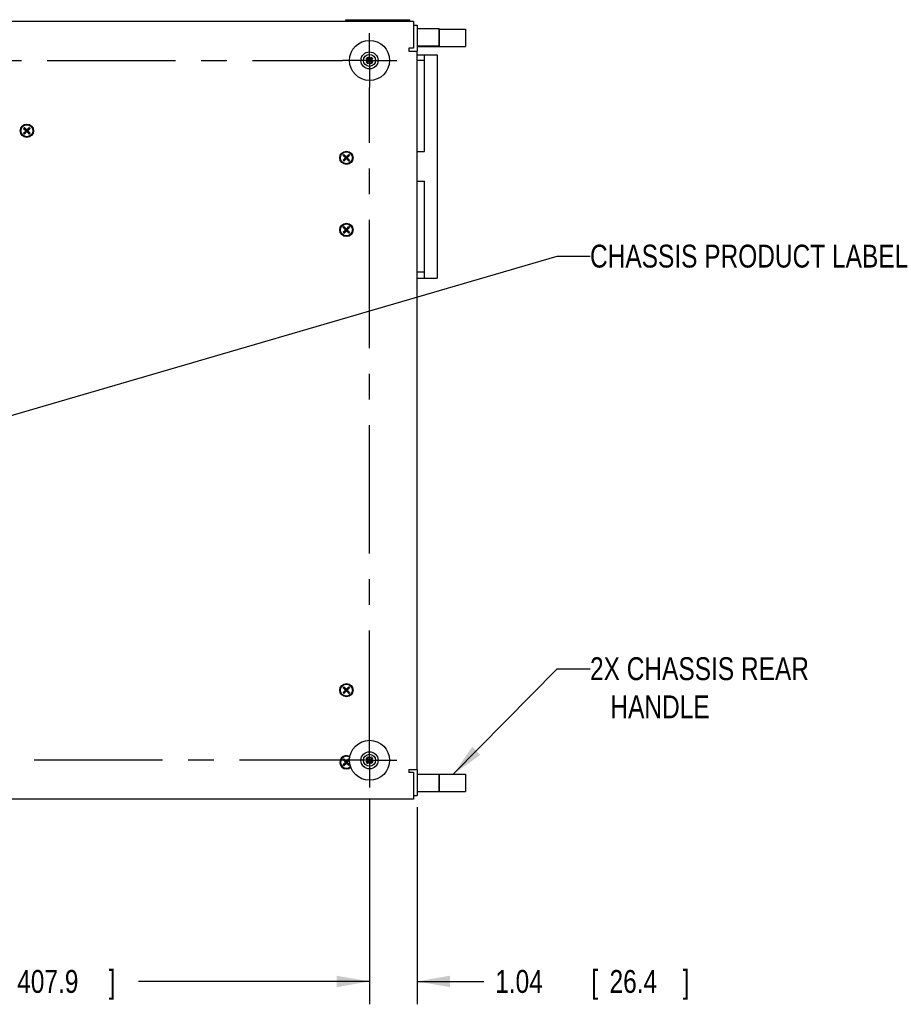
# Model space of a CAD drawing. Header units: inches. Extents: x 0 to 34, y 0 to 22.
# Tile 18 of 31: x 17.6 to 22.4, y 4.8 to 10.2. Entities that reach past the tile are written whole.
import ezdxf

# ---------------------------------------------------------------- set-up
doc = ezdxf.new("R2010")
doc.units = ezdxf.units.IN
doc.header["$LTSCALE"] = 1.87
doc.header["$MEASUREMENT"] = 0
doc.linetypes.add('CENTER', pattern=[0.6, 0.375, -0.075, 0.075, -0.075])
doc.layers.get('0').update_dxf_attribs({"linetype": 'CONTINUOUS'})
for name, color, linetype in [('DEFAULT_1', 7, 'CENTER'), ('DETAIL', 7, 'CONTINUOUS'), ('DIMENSIONS', 7, 'CONTINUOUS')]:
    doc.layers.add(name, color=color, linetype=linetype)
doc.styles.get("Standard").update_dxf_attribs({"font": 'txt', "width": 0.8})
doc.dimstyles.new('DIMSTYLE_2', dxfattribs={"dimtxt": 0.125, "dimasz": 0.18, "dimexe": 0.18, "dimexo": 0.0625, "dimgap": 0.09, "dimtad": 0, "dimtih": 1, "dimtoh": 1, "dimlfac": 4, "dimzin": 4, "dimdsep": 46, "dimtxsty": 'STANDARD', "dimblk": '_FILLED', "dimblk1": '_FILLED', "dimblk2": '_FILLED', "dimcen": 0.09, "dimadec": 0, "dimazin": 0, "dimtp": 0.03, "dimtm": 0.03, "dimtfac": 1, "dimtofl": 0, "dimtmove": 0, "dimatfit": 3, "dimldrblk": '_FILLED', "dimfxl": 1, "dimtolj": 1, "dimtzin": 4, "dimarcsym": 0})
doc.dimstyles.new('DIMSTYLE_4', dxfattribs={"dimtxt": 0.125, "dimasz": 0.18, "dimexe": 0.18, "dimexo": 0.0625, "dimgap": 0.09, "dimtad": 0, "dimtih": 1, "dimtoh": 1, "dimdec": 3, "dimlfac": 4, "dimzin": 4, "dimdsep": 46, "dimtxsty": 'STANDARD', "dimblk": '_FILLED', "dimblk1": '_FILLED', "dimblk2": '_FILLED', "dimcen": 0.09, "dimadec": 0, "dimazin": 0, "dimtp": 0.01, "dimtm": 0.01, "dimtfac": 1, "dimtdec": 3, "dimtofl": 0, "dimtmove": 0, "dimatfit": 3, "dimldrblk": '_FILLED', "dimfxl": 1, "dimtolj": 1, "dimtzin": 4, "dimarcsym": 0})

# ---------------------------------------------------------------- blocks, each defined once
blk = doc.blocks.new('_FILLED')
at = {"color": 0, "linetype": 'BYBLOCK'}
blk.add_solid([(0, 0), (-1, 0.174), (-1, -0.174)], dxfattribs=at)
blk = doc.blocks.new('*D15')
at = {"layer": 'DIMENSIONS', "color": 2, "linetype": 'CONTINUOUS'}
for p, q in [((15.4868, 5.9208), (15.4868, 4.7982)), ((19.5016, 5.9208), (19.5016, 4.7982)), ((15.4868, 4.9232), (16.6885, 4.9232)), ((19.5016, 4.9232), (18.2385, 4.9232))]:
    blk.add_line(p, q, dxfattribs=at)
at = {"layer": 'DIMENSIONS', "color": 2, "linetype": 'CONTINUOUS', "xscale": 0.18, "yscale": 0.18, "zscale": 0.18, "rotation": 180}
blk.add_blockref('_FILLED', (15.4868, 4.9232), dxfattribs=at)
at = {"layer": 'DIMENSIONS', "color": 2, "linetype": 'CONTINUOUS', "xscale": 0.18, "yscale": 0.18, "zscale": 0.18}
blk.add_blockref('_FILLED', (19.5016, 4.9232), dxfattribs=at)
at = {"layer": 'DIMENSIONS', "color": 2, "linetype": 'CONTINUOUS', "width": 0.8}
for s, p in [('16.059', (16.751, 4.8607)), ('[', (17.476, 4.8607)), ('407.9', (17.576, 4.8607)), (']', (18.076, 4.8607))]:
    blk.add_text(s, height=0.125, dxfattribs=at).set_placement(p)
blk = doc.blocks.new('*D16')
at = {"layer": 'DIMENSIONS', "color": 2, "linetype": 'CONTINUOUS'}
for p, q in [((19.5016, 5.9208), (19.5016, 4.7982)), ((19.7616, 5.8761), (19.7616, 4.7982)), ((19.5016, 4.9232), (19.1416, 4.9232)), ((19.7616, 4.9232), (20.1259, 4.9232))]:
    blk.add_line(p, q, dxfattribs=at)
at = {"layer": 'DIMENSIONS', "color": 2, "linetype": 'CONTINUOUS', "xscale": 0.18, "yscale": 0.18, "zscale": 0.18}
blk.add_blockref('_FILLED', (19.5016, 4.9232), dxfattribs=at)
at = {"layer": 'DIMENSIONS', "color": 2, "linetype": 'CONTINUOUS', "xscale": 0.18, "yscale": 0.18, "zscale": 0.18, "rotation": 180}
blk.add_blockref('_FILLED', (19.7616, 4.9232), dxfattribs=at)
at = {"layer": 'DIMENSIONS', "color": 2, "linetype": 'CONTINUOUS', "width": 0.8}
for s, p in [('1.04', (20.1884, 4.8607)), ('[', (20.7134, 4.8607)), ('26.4', (20.8134, 4.8607)), (']', (21.2134, 4.8607))]:
    blk.add_text(s, height=0.125, dxfattribs=at).set_placement(p)

msp = doc.modelspace()

# ---------------------------------------------------------------- linework, layer by layer
at = {"color": 7, "linetype": 'CONTINUOUS'}
for p, q in [((19.3721, 10.16934), (19.3721, 10.17934)), ((19.7221, 10.16934), (19.7221, 10.17934)), ((19.7416, 10.16934), (15.65818, 10.16934)), ((19.7416, 10.16934), (19.7416, 10.02384)), ((19.88285, 10.12872), (19.7616, 10.12872)), ((19.88285, 10.03497), (19.88285, 10.12872)), ((19.8841, 10.12747), (19.88285, 10.12872)), ((19.8841, 10.03622), (19.8841, 10.12747)), ((19.8841, 10.12697), (20.0266, 10.12697)), ((20.0266, 10.12697), (20.0266, 10.03322)), ((19.7416, 10.02384), (19.7166, 10.02384)), ((19.7166, 10.02384), (19.7166, 10.00809)), ((19.88285, 10.03497), (19.7616, 10.03497)), ((19.7616, 10.03322), (20.0266, 10.03322)), ((19.8841, 10.03622), (19.88285, 10.03497)), ((19.48321, 9.96635), (19.49209, 9.97523)), ((19.48321, 9.96635), (19.49272, 9.95684)), ((19.48321, 9.94733), (19.49272, 9.95684)), ((19.51554, 9.97079), (19.48765, 9.94289)), ((19.51554, 9.94289), (19.48765, 9.97079)), ((19.49209, 9.97523), (19.5016, 9.96572)), ((19.51048, 9.95684), (19.49272, 9.95684)), ((19.5016, 9.96572), (19.51111, 9.97523)), ((19.5016, 9.94796), (19.5016, 9.96572)), ((19.51048, 9.95684), (19.51998, 9.96635)), ((19.51048, 9.95684), (19.51998, 9.94733)), ((19.51111, 9.97523), (19.51998, 9.96635)), ((19.7166, 10.00809), (19.7616, 10.00809)), ((19.7616, 6.08059), (19.7616, 10.00809)), ((19.7616, 9.98759), (19.8716, 9.98759)), ((19.80285, 9.95634), (19.7616, 9.95634)), ((19.80285, 9.45884), (19.80285, 9.98759)), ((19.8716, 9.98759), (19.8716, 8.76759)), ((19.48321, 9.94733), (19.49209, 9.93845)), ((19.49209, 9.93845), (19.5016, 9.94796)), ((19.5016, 9.94796), (19.51111, 9.93845)), ((19.51998, 9.94733), (19.51111, 9.93845)), ((17.61125, 9.58553), (17.61574, 9.59002)), ((17.61125, 9.58553), (17.62449, 9.57229)), ((17.64446, 9.58777), (17.61349, 9.5568)), ((17.64446, 9.5568), (17.61349, 9.58777)), ((17.61574, 9.59002), (17.62898, 9.57678)), ((17.62898, 9.57678), (17.64222, 9.59002)), ((17.63347, 9.57229), (17.64671, 9.58553)), ((17.64222, 9.59002), (17.64671, 9.58553)), ((17.61125, 9.55905), (17.62449, 9.57229)), ((17.61125, 9.55905), (17.61574, 9.55456)), ((17.61574, 9.55456), (17.62898, 9.5678)), ((17.63347, 9.57229), (17.62449, 9.57229)), ((17.62898, 9.5678), (17.62898, 9.57678)), ((17.62898, 9.5678), (17.64222, 9.55456)), ((17.63347, 9.57229), (17.64671, 9.55905)), ((17.64671, 9.55905), (17.64222, 9.55456)), ((19.35755, 9.43777), (19.36204, 9.44226)), ((19.35755, 9.43777), (19.37079, 9.42453)), ((19.35755, 9.41129), (19.37079, 9.42453)), ((19.39077, 9.44002), (19.3598, 9.40904)), ((19.39077, 9.40904), (19.3598, 9.44002)), ((19.36204, 9.44226), (19.37528, 9.42902)), ((19.36204, 9.4068), (19.37528, 9.42004)), ((19.37977, 9.42453), (19.37079, 9.42453)), ((19.37528, 9.42902), (19.38852, 9.44226)), ((19.37528, 9.42004), (19.37528, 9.42902)), ((19.37528, 9.42004), (19.38852, 9.4068)), ((19.37977, 9.42453), (19.39301, 9.43777)), ((19.37977, 9.42453), (19.39301, 9.41129)), ((19.38852, 9.44226), (19.39301, 9.43777)), ((19.7616, 9.45884), (19.80285, 9.45884)), ((19.35755, 9.41129), (19.36204, 9.4068)), ((19.39301, 9.41129), (19.38852, 9.4068)), ((19.7616, 9.29634), (19.80285, 9.29634)), ((19.80285, 8.76759), (19.80285, 9.29634)), ((19.35755, 9.04377), (19.36204, 9.04826)), ((19.35755, 9.04377), (19.37079, 9.03053)), ((19.39077, 9.04602), (19.3598, 9.01504)), ((19.39077, 9.01504), (19.3598, 9.04602)), ((19.36204, 9.04826), (19.37528, 9.03502)), ((19.37528, 9.03502), (19.38852, 9.04826)), ((19.37977, 9.03053), (19.39301, 9.04377)), ((19.38852, 9.04826), (19.39301, 9.04377)), ((19.35755, 9.01729), (19.37079, 9.03053)), ((19.35755, 9.01729), (19.36204, 9.0128)), ((19.36204, 9.0128), (19.37528, 9.02604)), ((19.37977, 9.03053), (19.37079, 9.03053)), ((19.37528, 9.02604), (19.37528, 9.03502)), ((19.37528, 9.02604), (19.38852, 9.0128)), ((19.37977, 9.03053), (19.39301, 9.01729)), ((19.39301, 9.01729), (19.38852, 9.0128)), ((19.80285, 8.79884), (19.7616, 8.79884)), ((19.7616, 8.76759), (19.8716, 8.76759)), ((19.35755, 6.52852), (19.36204, 6.53301)), ((19.35755, 6.52852), (19.37079, 6.51528)), ((19.35755, 6.50204), (19.37079, 6.51528)), ((19.39077, 6.49979), (19.3598, 6.53077)), ((19.39077, 6.53077), (19.3598, 6.49979)), ((19.36204, 6.53301), (19.37528, 6.51977)), ((19.37977, 6.51528), (19.37079, 6.51528)), ((19.37528, 6.51977), (19.38852, 6.53301)), ((19.37528, 6.51079), (19.37528, 6.51977)), ((19.37977, 6.51528), (19.39301, 6.52852)), ((19.37977, 6.51528), (19.39301, 6.50204)), ((19.38852, 6.53301), (19.39301, 6.52852)), ((19.35755, 6.50204), (19.36204, 6.49755)), ((19.36204, 6.49755), (19.37528, 6.51079)), ((19.37528, 6.51079), (19.38852, 6.49755)), ((19.39301, 6.50204), (19.38852, 6.49755)), ((19.35755, 6.13452), (19.36204, 6.13901)), ((19.35755, 6.13452), (19.37079, 6.12128)), ((19.39077, 6.10579), (19.3598, 6.13677)), ((19.39077, 6.13677), (19.3598, 6.10579)), ((19.36204, 6.13901), (19.37528, 6.12577)), ((19.37528, 6.12577), (19.38852, 6.13901)), ((19.38852, 6.13901), (19.39241, 6.13513)), ((19.48321, 6.14135), (19.49209, 6.15023)), ((19.48321, 6.14135), (19.49272, 6.13184)), ((19.51554, 6.11789), (19.48765, 6.14579)), ((19.51554, 6.14579), (19.48765, 6.11789)), ((19.49209, 6.15023), (19.5016, 6.14072)), ((19.5016, 6.14072), (19.51111, 6.15023)), ((19.5016, 6.12296), (19.5016, 6.14072)), ((19.51048, 6.13184), (19.51998, 6.14135)), ((19.51111, 6.15023), (19.51998, 6.14135)), ((19.35755, 6.10804), (19.37079, 6.12128)), ((19.35755, 6.10804), (19.36204, 6.10355)), ((19.36204, 6.10355), (19.37528, 6.11679)), ((19.37977, 6.12128), (19.37079, 6.12128)), ((19.37528, 6.11679), (19.37528, 6.12577)), ((19.37528, 6.11679), (19.38852, 6.10355)), ((19.37977, 6.12128), (19.39233, 6.13384)), ((19.37977, 6.12128), (19.39301, 6.10804)), ((19.39301, 6.10804), (19.38852, 6.10355)), ((19.48321, 6.12233), (19.49272, 6.13184)), ((19.48321, 6.12233), (19.49209, 6.11345)), ((19.49209, 6.11345), (19.5016, 6.12296)), ((19.51048, 6.13184), (19.49272, 6.13184)), ((19.5016, 6.12296), (19.51111, 6.11345)), ((19.51048, 6.13184), (19.51998, 6.12233)), ((19.51998, 6.12233), (19.51111, 6.11345)), ((19.7166, 6.08059), (19.7616, 6.08059)), ((19.7166, 6.08059), (19.7166, 6.06484)), ((19.7416, 6.06484), (19.7166, 6.06484)), ((19.7416, 6.06484), (19.7416, 5.91934)), ((19.7616, 6.05547), (20.0266, 6.05547)), ((19.88285, 6.05372), (19.7616, 6.05372)), ((19.8841, 6.05247), (19.88285, 6.05372)), ((19.88285, 5.95997), (19.88285, 6.05372)), ((19.8841, 5.96122), (19.8841, 6.05247)), ((20.0266, 6.05547), (20.0266, 5.96172)), ((19.7416, 5.91934), (15.65818, 5.91934)), ((19.88285, 5.95997), (19.7616, 5.95997)), ((19.8841, 5.96122), (19.88285, 5.95997)), ((19.8841, 5.96172), (20.0266, 5.96172))]:
    msp.add_line(p, q, dxfattribs=at)
at = {"color": 3, "linetype": 'CONTINUOUS'}
for p, q in [((19.3721, 10.17934), (19.7221, 10.17934)), ((19.7416, 10.15009), (19.7616, 10.15009)), ((19.7616, 10.15009), (19.7616, 10.00809)), ((19.7616, 6.08059), (19.7616, 5.93859)), ((19.7416, 5.93859), (19.7616, 5.93859))]:
    msp.add_line(p, q, dxfattribs=at)
at = {"color": 7, "linetype": 'CONTINUOUS'}
for centre, radius in [((19.5016, 9.95684), 0.10938), ((19.5016, 9.95684), 0.04688), ((19.5016, 9.95684), 0.03288), ((17.62898, 9.57229), 0.03625), ((17.62898, 9.57229), 0.03269), ((19.37528, 9.42453), 0.03625), ((19.37528, 9.42453), 0.03269), ((19.37528, 9.03053), 0.03625), ((19.37528, 9.03053), 0.03269), ((19.37528, 6.51528), 0.03625), ((19.37528, 6.51528), 0.03269), ((19.5016, 6.13184), 0.10938), ((19.5016, 6.13184), 0.04688), ((19.5016, 6.13184), 0.03288)]:
    msp.add_circle(centre, radius, dxfattribs=at)
for radius, start, end in [(0.03625, 57.95143, 311.52853), (0.03269, 55.79574, 313.62022)]:
    msp.add_arc((19.37528, 6.12128), radius, start, end, dxfattribs=at)
at = {"layer": 'DEFAULT_1', "color": 7, "linetype": 'CENTER'}
for p, q in [((19.5016, 9.96572), (19.5016, 10.10534)), ((15.49573, 9.95684), (19.3531, 9.95684)), ((19.49272, 9.95684), (19.3531, 9.95684)), ((19.51048, 9.95684), (19.6501, 9.95684)), ((19.5016, 9.94796), (19.5016, 9.80834)), ((19.5016, 6.14072), (19.5016, 9.80834)), ((19.49272, 6.13184), (15.6187, 6.13184)), ((19.5016, 6.12296), (19.5016, 5.98334)), ((19.51048, 6.13184), (19.6501, 6.13184))]:
    msp.add_line(p, q, dxfattribs=at)
at = {"layer": 'DETAIL', "color": 2, "linetype": 'CONTINUOUS'}
for p, q in [((16.56687, 7.73248), (20.5266, 8.88725)), ((20.5266, 8.88725), (20.7066, 8.88725)), ((19.95935, 6.05547), (20.5266, 6.63238)), ((20.5266, 6.63238), (20.7066, 6.63238))]:
    msp.add_line(p, q, dxfattribs=at)
msp.add_solid([(20.06327, 6.20573), (19.95935, 6.05547), (20.10783, 6.16191)], dxfattribs=at)

# ---------------------------------------------------------------- texts
at = {"layer": 'DETAIL', "color": 2, "linetype": 'CONTINUOUS', "width": 0.8}
msp.add_text('CHASSIS PRODUCT LABEL', height=0.125, dxfattribs=at).set_placement((20.7066, 8.82475))
at = {"layer": 'DETAIL', "color": 2, "linetype": 'CONTINUOUS', "insert": (20.7066, 6.69488), "char_height": 0.125, "width": 1.5, "attachment_point": 1}
msp.add_mtext('2X CHASSIS REAR\\P   HANDLE', dxfattribs=at)

# ---------------------------------------------------------------- dimensions: what is measured, and where the dimension line sits
at = {"layer": 'DIMENSIONS', "color": 2, "linetype": 'CONTINUOUS'}
for base, p1, p2, dimstyle, picture, middle in [((19.5016, 4.92322), (15.48685, 5.92084), (19.5016, 5.92084), 'DIMSTYLE_4', '*D15', (17.4635, 4.92322)), ((19.7616, 4.92322), (19.5016, 5.92084), (19.7616, 5.87609), 'DIMSTYLE_2', '*D16', (20.75093, 4.92322))]:
    dim = msp.add_linear_dim(base=base, p1=p1, p2=p2, dimstyle=dimstyle, dxfattribs=at)
    dim.commit()
    dim.dimension.update_dxf_attribs({"geometry": picture, "text_midpoint": middle, "dimtype": 160})

doc.saveas('drawing.dxf')
